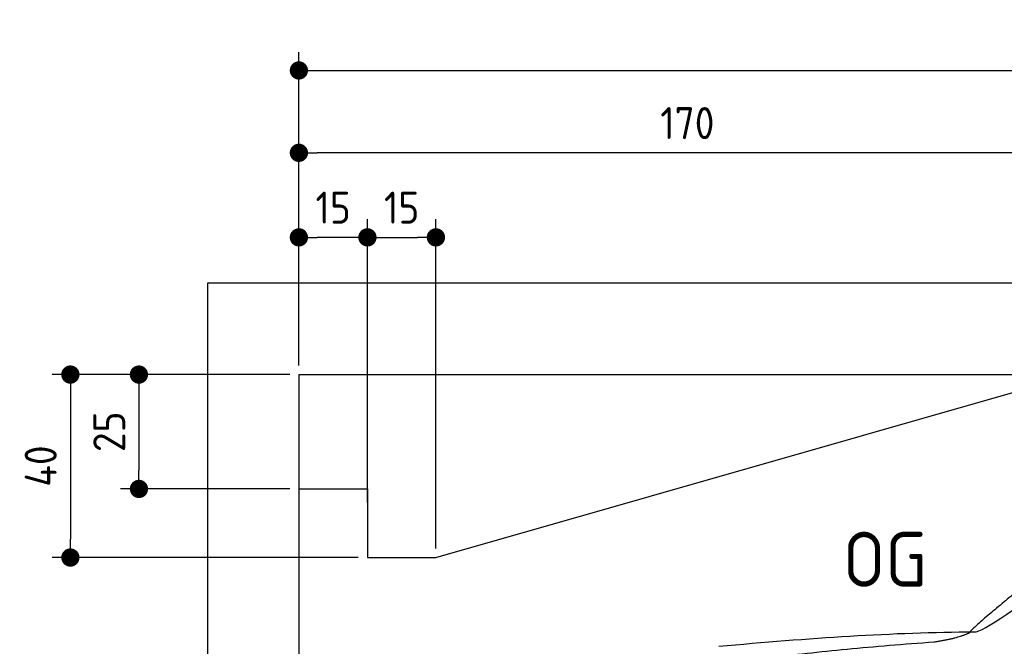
# Model space of a CAD drawing. Header units: millimetres. Extents: x -411 to 6777, y 0 to 6727.
# Tile 3 of 6: x -411 to 1744, y 5357 to 6727. Entities that reach past the tile are written whole.
import ezdxf

# ---------------------------------------------------------------- set-up
doc = ezdxf.new("R2010")
doc.units = ezdxf.units.MM
doc.layers.add('4', color=3, linetype='Continuous')
for name, color, linetype, lineweight in [('car', 10, 'Continuous', 25), ('Freiraum', 7, 'Continuous', 25), ('Gebäude', 7, 'Continuous', 25)]:
    doc.layers.add(name, color=color, linetype=linetype, lineweight=lineweight)
doc.styles.get("Standard").update_dxf_attribs({"font": 'ISOCP.SHX'})
doc.dimstyles.new('GEN-ISO', dxfattribs={"dimscale": 20, "dimtxt": 3.5, "dimasz": 2, "dimexe": 2, "dimexo": 1, "dimgap": 1.5, "dimtad": 1, "dimdec": 1, "dimlfac": 0.1, "dimdsep": 46, "dimtxsty": 'STANDARD', "dimblk": 'PUNKT', "dimcen": 2, "dimclrd": 256, "dimclre": 256, "dimclrt": 2, "dimadec": 0, "dimazin": 0, "dimtp": 0.1, "dimtm": 0.1, "dimtfac": 0.71, "dimtdec": 1, "dimtmove": 2, "dimatfit": 3, "dimldrblk": 'PUNKT', "dimfxl": 2, "dimtolj": 1, "dimarcsym": 0})

# ---------------------------------------------------------------- blocks, each defined once
blk = doc.blocks.new('PUNKT')
at = {"layer": '4', "color": 0, "linetype": 'ByBlock'}
blk.add_line((-0.5, 0), (-1, 0), dxfattribs=at)
at = {"layer": '4', "color": 0, "linetype": 'ByBlock', "const_width": 0.5}
blk.add_lwpolyline([(-0.25, 0, 1), (0.25, 0, 1)], format="xyb", close=True, dxfattribs=at)
blk = doc.blocks.new('*D46')
at = {"layer": '4', "lineweight": -2, "transparency": 16777216}
for p, q in [((200, 5970.9), (200, 6655.8)), ((5700, 6120.9), (5700, 6655.8)), ((240, 6615.8), (5660, 6615.8))]:
    blk.add_line(p, q, dxfattribs=at)
at = {"layer": 'Defpoints', "color": 0, "transparency": 16777216}
for p in [(5700, 6615.8), (5700, 6100.9), (200, 5950.9)]:
    blk.add_point(p, dxfattribs=at)
at = {"layer": '4', "lineweight": -2, "transparency": 16777216, "xscale": 40, "yscale": 40, "zscale": 40, "rotation": 180}
blk.add_blockref('PUNKT', (200, 6615.8), dxfattribs=at)
at = {"layer": '4', "lineweight": -2, "transparency": 16777216, "xscale": 40, "yscale": 40, "zscale": 40}
blk.add_blockref('PUNKT', (5700, 6615.8), dxfattribs=at)
at = {"layer": '4', "color": 2, "transparency": 16777216, "insert": (2950, 6680.8), "char_height": 70, "attachment_point": 5}
blk.add_mtext('550', dxfattribs=at)
blk = doc.blocks.new('Car')
at = {"layer": 'car'}
for points, degree in [([(1628.7, 5403.6), (1664.4, 5400.2), (1964.3, 5651.8), (2141.8, 5762.4)], 3), ([(1924.6, 5657.4), (1844.1, 5596.2), (1742.5, 5511.8), (1614.1, 5405.4), (1620.1, 5403.5)], 4), ([(1069.7, 5366.9), (1265.9, 5386.6), (1450.9, 5401.4), (1628.7, 5403.6)], 3), ([(1541, 5381), (1594.1, 5389.3), (1619.8, 5402.5)], 2), ([(728.6, 5245), (964.4, 5333.8), (1541, 5381)], 2)]:
    blk.add_open_spline(points, degree=degree, dxfattribs=at)
blk = doc.blocks.new('_Dot')
at = {"color": 0, "linetype": 'ByBlock', "lineweight": -2}
blk.add_line((-0.5, 0), (-1, 0), dxfattribs=at)
at = {"color": 0, "linetype": 'ByBlock', "const_width": 0.5}
blk.add_lwpolyline([(-0.25, 0, 1), (0.25, 0, 1)], format="xyb", close=True, dxfattribs=at)
blk = doc.blocks.new('*D37')
at = {"layer": '4', "lineweight": -2, "transparency": 16777216}
for p, q in [((200, 5970.9), (200, 6475.7)), ((1900, 5970.9), (1900, 6475.7)), ((1860, 6435.7), (240, 6435.7))]:
    blk.add_line(p, q, dxfattribs=at)
at = {"layer": 'Defpoints', "color": 0, "transparency": 16777216}
for p in [(200, 6435.7), (200, 5950.9), (1900, 5950.9)]:
    blk.add_point(p, dxfattribs=at)
at = {"layer": '4', "lineweight": -2, "transparency": 16777216, "xscale": 40, "yscale": 40, "zscale": 40, "rotation": 180}
blk.add_blockref('_Dot', (200, 6435.7), dxfattribs=at)
at = {"layer": '4', "lineweight": -2, "transparency": 16777216, "xscale": 40, "yscale": 40, "zscale": 40}
blk.add_blockref('_Dot', (1900, 6435.7), dxfattribs=at)
at = {"layer": '4', "color": 2, "transparency": 16777216, "insert": (1050, 6500.7), "char_height": 70, "attachment_point": 5}
blk.add_mtext('170', dxfattribs=at)
blk = doc.blocks.new('*D38')
at = {"layer": '4', "lineweight": -2, "transparency": 16777216}
for p, q in [((200, 5970.9), (200, 6290.9)), ((350, 5670.9), (350, 6290.9)), ((310, 6250.9), (240, 6250.9))]:
    blk.add_line(p, q, dxfattribs=at)
at = {"layer": 'Defpoints', "color": 0, "transparency": 16777216}
for p in [(200, 6250.9), (200, 5950.9), (350, 5650.9)]:
    blk.add_point(p, dxfattribs=at)
at = {"layer": '4', "lineweight": -2, "transparency": 16777216, "xscale": 40, "yscale": 40, "zscale": 40, "rotation": 180}
blk.add_blockref('_Dot', (200, 6250.9), dxfattribs=at)
at = {"layer": '4', "lineweight": -2, "transparency": 16777216, "xscale": 40, "yscale": 40, "zscale": 40}
blk.add_blockref('_Dot', (350, 6250.9), dxfattribs=at)
at = {"layer": '4', "color": 2, "transparency": 16777216, "insert": (275, 6315.9), "char_height": 70, "attachment_point": 5}
blk.add_mtext('15', dxfattribs=at)
blk = doc.blocks.new('*D39')
at = {"layer": '4', "lineweight": -2, "transparency": 16777216}
for p, q in [((180, 5950.9), (-340, 5950.9)), ((-300, 5910.9), (-300, 5590.9)), ((330, 5550.9), (-340, 5550.9))]:
    blk.add_line(p, q, dxfattribs=at)
at = {"layer": 'Defpoints', "color": 0, "transparency": 16777216}
for p in [(200, 5950.9), (-300, 5550.9), (350, 5550.9)]:
    blk.add_point(p, dxfattribs=at)
at = {"layer": '4', "lineweight": -2, "transparency": 16777216, "xscale": 40, "yscale": 40, "zscale": 40}
for p, rotation in [((-300, 5950.9), 90), ((-300, 5550.9), 270)]:
    blk.add_blockref('_Dot', p, dxfattribs=dict(at, rotation=rotation))
at = {"layer": '4', "color": 2, "transparency": 16777216, "insert": (-365, 5750.9), "char_height": 70, "attachment_point": 5, "rotation": 90}
blk.add_mtext('40', dxfattribs=at)
blk = doc.blocks.new('*D40')
at = {"layer": '4', "lineweight": -2, "transparency": 16777216}
for p, q in [((180, 5950.9), (-190, 5950.9)), ((-150, 5910.9), (-150, 5740.9)), ((180, 5700.9), (-190, 5700.9))]:
    blk.add_line(p, q, dxfattribs=at)
at = {"layer": 'Defpoints', "color": 0, "transparency": 16777216}
for p in [(200, 5950.9), (-150, 5700.9), (200, 5700.9)]:
    blk.add_point(p, dxfattribs=at)
at = {"layer": '4', "lineweight": -2, "transparency": 16777216, "xscale": 40, "yscale": 40, "zscale": 40}
for p, rotation in [((-150, 5950.9), 90), ((-150, 5700.9), 270)]:
    blk.add_blockref('_Dot', p, dxfattribs=dict(at, rotation=rotation))
at = {"layer": '4', "color": 2, "transparency": 16777216, "insert": (-215, 5825.9), "char_height": 70, "attachment_point": 5, "rotation": 90}
blk.add_mtext('25', dxfattribs=at)
blk = doc.blocks.new('*D41')
at = {"layer": '4', "lineweight": -2, "transparency": 16777216}
for p, q in [((350, 5720.9), (350, 6290.9)), ((499.8, 5570.9), (499.8, 6290.9)), ((390, 6250.9), (459.8, 6250.9))]:
    blk.add_line(p, q, dxfattribs=at)
at = {"layer": 'Defpoints', "color": 0, "transparency": 16777216}
for p in [(499.8, 6250.9), (350, 5700.9), (499.8, 5550.9)]:
    blk.add_point(p, dxfattribs=at)
at = {"layer": '4', "lineweight": -2, "transparency": 16777216, "xscale": 40, "yscale": 40, "zscale": 40, "rotation": 180}
blk.add_blockref('_Dot', (350, 6250.9), dxfattribs=at)
at = {"layer": '4', "lineweight": -2, "transparency": 16777216, "xscale": 40, "yscale": 40, "zscale": 40}
blk.add_blockref('_Dot', (499.8, 6250.9), dxfattribs=at)
at = {"layer": '4', "color": 2, "transparency": 16777216, "insert": (424.9, 6315.9), "char_height": 70, "attachment_point": 5}
blk.add_mtext('15', dxfattribs=at)
blk = doc.blocks.new('Gebäude_370_GT205')
at = {"layer": 'Freiraum', "linetype": 'Continuous'}
blk.add_lwpolyline([(200, 5700.9), (350, 5700.9), (350, 5550.9), (499.8, 5550.9), (1900, 5950.9)], dxfattribs=at)
at = {"layer": 'Gebäude', "linetype": 'Continuous'}
for p, q in [((5900, 6150.8), (0, 6150.8)), ((0, 6150.8), (0, 0)), ((200, 5950.9), (5700, 5950.9))]:
    blk.add_line(p, q, dxfattribs=at)
blk.add_lwpolyline([(200, 5950.9), (200, 200), (200, 200)], dxfattribs=at)

msp = doc.modelspace()

# ---------------------------------------------------------------- block references
at = {"layer": 'car', "rotation": 359.4752422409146}
msp.add_blockref('Car', (0, 0), dxfattribs=at)
at = {"layer": 'Gebäude'}
msp.add_blockref('Gebäude_370_GT205', (0, 0), dxfattribs=at)

# ---------------------------------------------------------------- texts
msp.add_text('OG', height=120).set_placement((1390.46, 5487))

# ---------------------------------------------------------------- dimensions: what is measured, and where the dimension line sits
at = {"layer": '4'}
for base, p1, p2, override, picture, middle in [((5700, 6615.8), (200, 5950.88), (5700, 6100.88), {"dimtdec": 3, "dimtolj": 0}, '*D46', (2950, 6680.8)), ((200, 6435.7), (1900, 5950.88), (200, 5950.88), {"dimblk1": 'Dot', "dimblk2": 'Dot', "dimsah": 1, "dimtdec": 3, "dimtolj": 0}, '*D37', (1050, 6500.7)), ((200, 6250.88), (350, 5650.88), (200, 5950.88), {"dimblk1": 'Dot', "dimblk2": 'Dot', "dimsah": 1, "dimtdec": 3, "dimtolj": 0}, '*D38', (275, 6315.88)), ((499.76, 6250.88), (349.97, 5700.88), (499.76, 5550.88), {"dimblk1": 'Dot', "dimblk2": 'Dot', "dimsah": 1, "dimtdec": 3, "dimtolj": 0}, '*D41', (424.87, 6315.88))]:
    dim = msp.add_linear_dim(base=base, p1=p1, p2=p2, dimstyle='GEN-ISO', override=override, dxfattribs=at)
    dim.commit()
    dim.dimension.update_dxf_attribs({"geometry": picture, "text_midpoint": middle})
for base, p2, picture, middle in [((-300, 5550.88), (350, 5550.88), '*D39', (-365, 5750.88)), ((-150, 5700.88), (200, 5700.88), '*D40', (-215.01, 5825.88))]:
    dim = msp.add_linear_dim(base=base, p1=(200, 5950.88), p2=p2, angle=90, dimstyle='GEN-ISO', override={"dimblk1": 'Dot', "dimblk2": 'Dot', "dimsah": 1, "dimtdec": 3, "dimtolj": 0}, dxfattribs=at)
    dim.commit()
    dim.dimension.update_dxf_attribs({"geometry": picture, "text_midpoint": middle})

doc.saveas('drawing.dxf')
